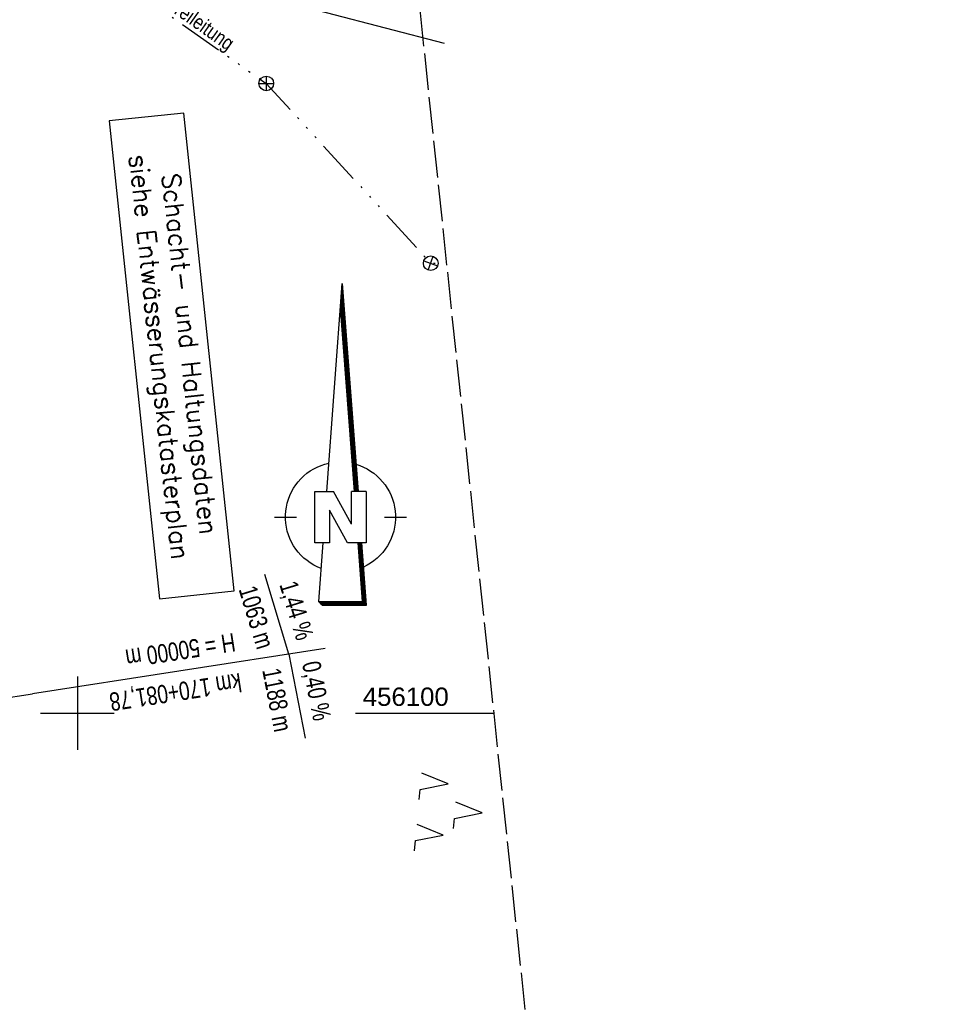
# Model space of a CAD drawing. Extents: x 509535 to 509917, y 455493 to 456443.
# Tile 17 of 34: x 509792 to 509917, y 456060 to 456195. Entities that reach past the tile are written whole.
import ezdxf
from ezdxf.enums import TextEntityAlignment as Align

# ---------------------------------------------------------------- set-up
doc = ezdxf.new("R2010")
doc.units = 0
doc.header["$LTSCALE"] = 10
doc.header["$MEASUREMENT"] = 0
for name, pattern in [('ACAD_ISO14W100', [25.5, 12, -3, 0.5, -3, 0.5, -3, 0.5, -3]), ('LT00', [0]), ('LT14', [0.6, 0.5, -0.1])]:
    doc.linetypes.add(name, pattern=pattern)
doc.layers.get('0').update_dxf_attribs({"linetype": 'LT00'})
for name, color, linetype in [('--EL_TEXT_KASTEN', 182, 'Continuous'), ('-GRA-20O', 250, 'LT00'), ('1401', 7, 'Continuous'), ('DFK_KATASTER', 250, 'LT00'), ('DFK_NUTZUNG', 250, 'LT00'), ('TELEKOM', 210, 'ACAD_ISO14W100'), ('TELEKOM_TEXT', 210, 'Continuous'), ('V115_RASTER', 250, 'LT00')]:
    doc.layers.add(name, color=color, linetype=linetype)
doc.layers.add('-BLATT_115-RAND', color=7, linetype='LT14', plot=False)
doc.styles.add('Beschrift', font='ARIAL.TTF')
doc.styles.add('ROMANS', font='romans.shx', dxfattribs={"width": 0.8})
doc.styles.get("Standard").update_dxf_attribs({"font": 'ARIAL.TTF'})
doc.styles.add('Versorgungsltg', font='ARIAL.TTF', dxfattribs={"width": 0.8, "height": 2})

# ---------------------------------------------------------------- blocks, each defined once
blk = doc.blocks.new('SYMB7221')
at = {"color": 0, "linetype": 'ByBlock'}
for p, q in [((0, 0.435), (-0.11, 0.065)), ((0.11, 0.065), (0, 0.435)), ((0.25, 0.065), (0.11, 0.065)), ((-0.35, -0.065), (-0.46, -0.435)), ((0.35, -0.065), (0.24, -0.435))]:
    blk.add_line(p, q, dxfattribs=at)
for points in [[(-0.1, -0.435), (-0.24, -0.435), (-0.35, -0.065)], [(0.6, -0.435), (0.46, -0.435), (0.35, -0.065)]]:
    blk.add_lwpolyline(points, dxfattribs=at)
blk = doc.blocks.new('SYMB1401')
at = {"layer": '1401'}
for p, q in [((-2.1, -28.35), (0, 0)), ((0, 0), (2.15, -28.35)), ((2, -28.35), (-0.07, -1.01)), ((2.05, -28.35), (-0.05, -0.67)), ((2.1, -28.35), (-0.02, -0.34)), ((1.75, -28.35), (-0.2, -2.68)), ((1.8, -28.35), (-0.17, -2.34)), ((1.85, -28.35), (-0.15, -2.01)), ((1.9, -28.35), (-0.12, -1.68)), ((1.95, -28.35), (-0.1, -1.34)), ((1.65, -28.35), (-0.25, -3.35)), ((1.7, -28.35), (-0.22, -3.01)), ((-3.75, -35.35), (-3.75, -28.35)), ((-3.75, -28.35), (-1.2, -28.35)), ((1.25, -32.8), (-1.2, -28.35)), ((1.25, -32.8), (1.25, -28.35)), ((3.25, -28.35), (1.25, -28.35)), ((3.25, -28.35), (3.25, -35.35)), ((-9.25, -31.85), (-6.25, -31.85)), ((0.7, -35.35), (-1.75, -30.9)), ((-1.75, -30.9), (-1.75, -35.35)), ((5.75, -31.85), (8.75, -31.85)), ((-1.75, -35.35), (-3.75, -35.35)), ((-2.65, -35.35), (-3.25, -43.35)), ((3.25, -35.35), (0.7, -35.35)), ((2.75, -43.35), (2.15, -35.35)), ((2.8, -43.4), (2.2, -35.35)), ((3.3, -43.85), (2.65, -35.35)), ((-3.25, -43.35), (2.75, -43.35)), ((-3.2, -43.4), (2.8, -43.4))]:
    blk.add_line(p, q, dxfattribs=at)
for points in [[(-7.74, -32.11), (-7.75, -31.56), (-7.7, -31.01), (-7.62, -30.47), (-7.51, -29.93), (-7.35, -29.4), (-7.15, -28.89), (-6.92, -28.39), (-6.65, -27.91), (-6.34, -27.45), (-6.01, -27.02), (-5.64, -26.61), (-5.24, -26.23), (-4.82, -25.88), (-4.37, -25.56), (-3.9, -25.28), (-3.41, -25.03), (-2.9, -24.81), (-2.38, -24.64), (-1.85, -24.5)], [(1.85, -24.65), (2.37, -24.82), (2.88, -25.03), (3.37, -25.28), (3.85, -25.57), (4.3, -25.88), (4.72, -26.23), (5.12, -26.61), (5.49, -27.02), (5.83, -27.45), (6.13, -27.91), (6.41, -28.39), (6.64, -28.89), (6.84, -29.4), (7, -29.93), (7.12, -30.47), (7.2, -31.01), (7.24, -31.56), (7.25, -32.11)], [(-2.9, -38.85), (-3.41, -38.64), (-3.9, -38.39), (-4.37, -38.1), (-4.81, -37.78), (-5.24, -37.43), (-5.64, -37.05), (-6, -36.64), (-6.34, -36.21), (-6.64, -35.75), (-6.91, -35.27), (-7.15, -34.78), (-7.35, -34.26), (-7.5, -33.74), (-7.62, -33.2), (-7.7, -32.66), (-7.74, -32.11)], [(7.25, -32.11), (7.21, -32.66), (7.13, -33.21), (7.01, -33.74), (6.85, -34.27), (6.65, -34.78), (6.42, -35.28), (6.15, -35.76), (5.84, -36.22), (5.5, -36.66), (5.13, -37.07), (4.74, -37.45), (4.31, -37.8), (3.86, -38.12), (3.39, -38.4), (2.9, -38.65)], [(-3.15, -43.45), (2.85, -43.45), (2.25, -35.35)], [(-3.1, -43.5), (2.9, -43.5), (2.3, -35.35)], [(-3.05, -43.55), (2.95, -43.55), (2.35, -35.35)], [(-3, -43.6), (3, -43.6), (2.4, -35.35)], [(-2.95, -43.65), (3.05, -43.65), (2.45, -35.35)], [(-2.9, -43.7), (3.1, -43.7), (2.5, -35.35)], [(-2.85, -43.75), (3.15, -43.75), (2.55, -35.35)], [(-2.8, -43.8), (3.2, -43.8), (2.6, -35.35)], [(-2.78, -43.82), (3.25, -43.82), (2.62, -35.35)], [(-3.25, -43.35), (-2.75, -43.85), (3.3, -43.85)]]:
    blk.add_lwpolyline(points, dxfattribs=at)

msp = doc.modelspace()

# ---------------------------------------------------------------- linework, layer by layer
at = {"layer": '--EL_TEXT_KASTEN'}
msp.add_lwpolyline([(509804.35, 456180.72), (509811.19, 456115.59), (509821.36, 456116.66), (509814.51, 456181.78)], close=True, dxfattribs=at)
at = {"layer": '-BLATT_115-RAND'}
msp.add_lwpolyline([(509535.36, 456412.53), (509632.04, 455492.59), (509917.47, 455522.59), (509820.79, 456442.52), (509535.36, 456412.53)], dxfattribs=at)
at = {"layer": '-GRA-20O'}
for p, q in [((509828.84, 456108.05), (509825.53, 456118.88)), ((509833.78, 456108.82), (509793.9, 456102.65)), ((509828.84, 456108.05), (509831.07, 456096.62)), ((509749.92, 456095.84), (509793.9, 456102.65))]:
    msp.add_line(p, q, dxfattribs=at)
at = {"layer": 'DFK_KATASTER'}
msp.add_line((509850.05, 456191.25), (509820.12, 456199.07), dxfattribs=at)
at = {"layer": 'TELEKOM', "ltscale": 0.05, "flags": 128}
msp.add_lwpolyline([(509770.42, 456258.38), (509769.85, 456257.2), (509772.67, 456255.95), (509767.65, 456246.04), (509775, 456221.42), (509781.69, 456216.78), (509825.75, 456185.82), (509848.16, 456161.32), (509850.33, 456161.37)], dxfattribs=at)
at = {"layer": 'TELEKOM_TEXT'}
for p, q in [((509825.75, 456186.82), (509825.75, 456184.82)), ((509824.75, 456185.82), (509826.75, 456185.82)), ((509847.22, 456161.66), (509849.1, 456160.98)), ((509847.82, 456160.38), (509848.5, 456162.26))]:
    msp.add_line(p, q, dxfattribs=at)
for centre in [(509825.75, 456185.82), (509848.16, 456161.32)]:
    msp.add_circle(centre, 1, dxfattribs=at)
at = {"layer": 'V115_RASTER'}
for p, q in [((509800, 456105), (509800, 456095)), ((509795, 456100), (509805, 456100)), ((509837.92, 456100), (509856.78, 456100))]:
    msp.add_line(p, q, dxfattribs=at)

# ---------------------------------------------------------------- block references
at = {"layer": '1401'}
msp.add_blockref('SYMB1401', (509836.11, 456158.57), dxfattribs=at)
at = {"layer": 'DFK_NUTZUNG', "xscale": 10.00000000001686, "yscale": 10, "zscale": 10, "rotation": 264.7377100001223}
msp.add_blockref('SYMB7221', (509850.84, 456086.83), dxfattribs=at)

# ---------------------------------------------------------------- texts
at = {"layer": '--EL_TEXT_KASTEN', "insert": (509812.85, 456148.69), "char_height": 2.5, "attachment_point": 5, "rotation": 275.9994, "style": 'ROMANS'}
msp.add_mtext('{\\W1;Schacht- und Haltungsdaten\\Psiehe Entwässerungskatasterplan}', dxfattribs=at)
at = {"layer": '-GRA-20O', "style": 'Beschrift', "width": 0.75}
msp.add_text('1063 m', height=2.5, rotation=286.9776, dxfattribs=at).set_placement((509826.9, 456109.27), align=Align.TOP_RIGHT)
msp.add_text('1,44 %', height=2.5, rotation=286.9776, dxfattribs=at).set_placement((509829.89, 456109.74), align=Align.RIGHT)
for s, rotation, p in [('H = 50000 m', 188.7973, (509821.69, 456108.47)), ('1188 m', 281.06, (509827.64, 456106.35))]:
    msp.add_text(s, height=2.5, rotation=rotation, dxfattribs=at).set_placement(p, align=Align.TOP_LEFT)
for s, rotation, p in [('0,40 %', 281.06, (509830.61, 456106.81)), ('km 170+081,78', 188.7973, (509822.15, 456105.5))]:
    msp.add_text(s, height=2.5, rotation=rotation, dxfattribs=at).set_placement(p)
at = {"layer": 'TELEKOM_TEXT', "style": 'Versorgungsltg', "width": 0.8}
msp.add_text('Telekom Freileitung', height=2, rotation=324.6611, dxfattribs=at).set_placement((509812.47, 456195.87), align=Align.CENTER)
at = {"layer": 'V115_RASTER', "width": 1.006}
msp.add_text(' 456100', height=2.5, rotation=0.0014, dxfattribs=at).set_placement((509837.92, 456101))

doc.saveas('drawing.dxf')
